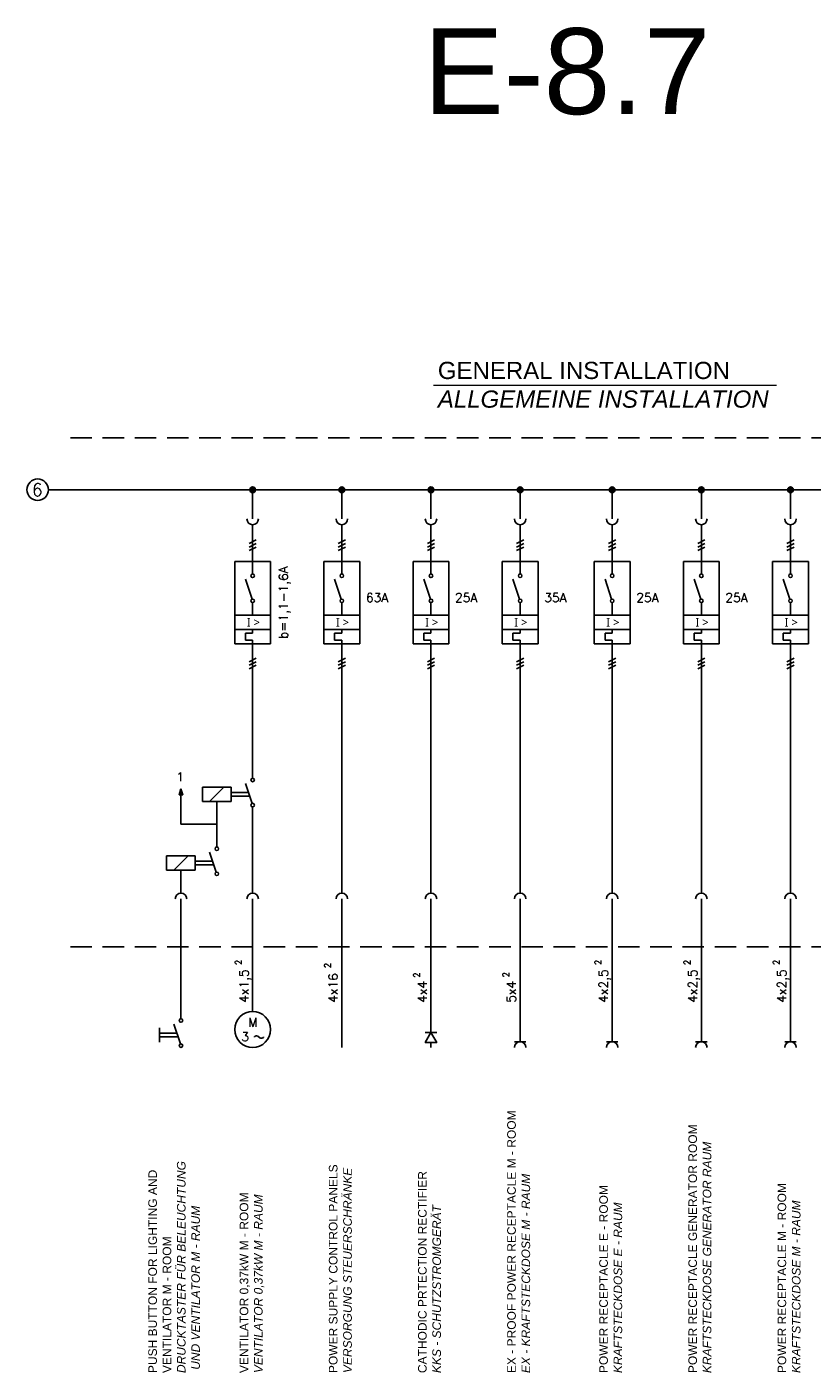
# Model space of a CAD drawing. Header units: millimetres. Extents: x 64 to 574, y 80 to 262.
# Tile 3 of 10: x 170 to 215, y 88 to 166. Entities that reach past the tile are written whole.
import ezdxf
from ezdxf.enums import TextEntityAlignment as Align

# ---------------------------------------------------------------- set-up
doc = ezdxf.new("R2010")
doc.units = ezdxf.units.MM
doc.linetypes.add('HIDDEN', pattern=[0.375, 0.25, -0.125])
doc.styles.add('LBB3.5M1000', font='isocp.shx', dxfattribs={"height": 3.5})
doc.styles.add('ROMANS', font='ROMANS', dxfattribs={"height": 0.2})

msp = doc.modelspace()

# ---------------------------------------------------------------- hatches: boundary and pattern name
at = {"linetype": 'Continuous'}
h = msp.add_hatch(color=256, dxfattribs=at)
edge = h.paths.add_edge_path()
edge.add_arc((182.936, 139.308), 0.167, 0, 360)
h = msp.add_hatch(color=256, dxfattribs=at)
edge = h.paths.add_edge_path()
edge.add_arc((188.125, 139.308), 0.167, 0, 360)
h = msp.add_hatch(color=256, dxfattribs=at)
edge = h.paths.add_edge_path()
edge.add_arc((193.314, 139.308), 0.167, 0, 360)
h = msp.add_hatch(color=256, dxfattribs=at)
edge = h.paths.add_edge_path()
edge.add_arc((198.503, 139.308), 0.167, 0, 360)
h = msp.add_hatch(color=256, dxfattribs=at)
edge = h.paths.add_edge_path()
edge.add_arc((203.859, 139.308), 0.167, 0, 360)
h = msp.add_hatch(color=256, dxfattribs=at)
edge = h.paths.add_edge_path()
edge.add_arc((209.048, 139.308), 0.167, 0, 360)
h = msp.add_hatch(color=256, dxfattribs=at)
edge = h.paths.add_edge_path()
edge.add_arc((214.236, 139.308), 0.167, 0, 360)
h = msp.add_hatch(color=256)
h.dxf.hatch_style = 1
h.paths.add_polyline_path([(178.765, 121.892), (178.661, 121.559), (178.869, 121.559)])

# ---------------------------------------------------------------- linework, layer by layer
at = {"linetype": 'Continuous', "lineweight": 15}
msp.add_line((193.46, 145.392), (213.421, 145.392), dxfattribs=at)
at = {"linetype": 'HIDDEN', "ltscale": 5}
for p, q in [((172.327, 142.324), (234.889, 142.324)), ((172.327, 112.699), (234.889, 112.699))]:
    msp.add_line(p, q, dxfattribs=at)
at = {"linetype": 'Continuous'}
for p, q in [((171.052, 139.308), (236.165, 139.308)), ((180.016, 121.998), (181.685, 121.998)), ((180.016, 121.164), (180.016, 121.998)), ((180.434, 121.164), (181.268, 121.998)), ((181.685, 121.998), (181.685, 121.164)), ((181.685, 121.685), (182.693, 121.685)), ((181.685, 121.476), (182.763, 121.476)), ((182.903, 121.054), (182.519, 122.206)), ((181.685, 121.164), (180.016, 121.164)), ((180.851, 121.164), (180.851, 118.518)), ((182.936, 120.851), (182.936, 115.831)), ((177.931, 117.997), (179.599, 117.997)), ((177.931, 117.162), (177.931, 117.997)), ((178.348, 117.162), (179.182, 117.997)), ((179.599, 117.997), (179.599, 117.162)), ((179.599, 117.684), (180.607, 117.684)), ((180.818, 117.053), (180.434, 118.205)), ((179.599, 117.162), (177.931, 117.162)), ((178.765, 117.162), (178.765, 115.831)), ((179.599, 117.475), (180.677, 117.475)), ((178.765, 115.497), (178.765, 108.519)), ((182.936, 115.497), (182.936, 108.936)), ((188.125, 115.497), (188.125, 106.85)), ((193.314, 115.497), (193.314, 107.718)), ((198.503, 115.497), (198.503, 107.184)), ((203.859, 115.497), (203.859, 107.184)), ((209.048, 115.497), (209.048, 107.184)), ((214.236, 115.497), (214.236, 107.184)), ((178.732, 107.054), (178.348, 108.206)), ((177.514, 107.998), (177.514, 107.163)), ((177.514, 107.685), (178.522, 107.685)), ((177.514, 107.476), (178.591, 107.476)), ((192.98, 107.718), (193.648, 107.718)), ((193.314, 107.14), (193.314, 106.85)), ((198.169, 107.184), (198.837, 107.184)), ((203.525, 107.184), (204.192, 107.184)), ((208.714, 107.184), (209.381, 107.184)), ((213.903, 107.184), (214.57, 107.184))]:
    msp.add_line(p, q, dxfattribs=at)
at = {"color": 7, "linetype": 'Continuous'}
for p, q in [((182.936, 139.308), (182.936, 137.608)), ((188.125, 139.308), (188.125, 137.608)), ((193.314, 139.308), (193.314, 137.608)), ((198.503, 139.308), (198.503, 137.608)), ((203.859, 139.308), (203.859, 137.608)), ((209.048, 139.308), (209.048, 137.608)), ((214.236, 139.308), (214.236, 137.608)), ((182.936, 137.275), (182.936, 134.407)), ((188.125, 137.275), (188.125, 134.407)), ((193.314, 137.275), (193.314, 134.407)), ((198.503, 137.275), (198.503, 134.407)), ((203.859, 137.275), (203.859, 134.407)), ((209.048, 137.275), (209.048, 134.407)), ((214.236, 137.275), (214.236, 134.407)), ((182.728, 136.18), (183.145, 136.389)), ((187.917, 136.18), (188.334, 136.389)), ((193.105, 136.18), (193.523, 136.389)), ((198.294, 136.18), (198.711, 136.389)), ((203.65, 136.18), (204.067, 136.389)), ((208.839, 136.18), (209.256, 136.389)), ((214.028, 136.18), (214.445, 136.389)), ((182.728, 135.971), (183.145, 136.18)), ((182.728, 135.763), (183.145, 135.971)), ((187.917, 135.971), (188.334, 136.18)), ((187.917, 135.763), (188.334, 135.971)), ((193.105, 135.971), (193.523, 136.18)), ((193.105, 135.763), (193.523, 135.971)), ((198.294, 135.971), (198.711, 136.18)), ((198.294, 135.763), (198.711, 135.971)), ((203.65, 135.971), (204.067, 136.18)), ((203.65, 135.763), (204.067, 135.971)), ((208.839, 135.971), (209.256, 136.18)), ((208.839, 135.763), (209.256, 135.971)), ((214.028, 135.971), (214.445, 136.18)), ((214.028, 135.763), (214.445, 135.971)), ((181.893, 135.137), (183.979, 135.137)), ((181.893, 130.34), (181.893, 135.137)), ((183.979, 135.137), (183.979, 130.34)), ((187.082, 135.137), (189.168, 135.137)), ((187.082, 130.34), (187.082, 135.137)), ((189.168, 135.137), (189.168, 130.34)), ((192.271, 135.137), (194.357, 135.137)), ((192.271, 130.34), (192.271, 135.137)), ((194.357, 135.137), (194.357, 130.34)), ((197.46, 135.137), (199.546, 135.137)), ((197.46, 130.34), (197.46, 135.137)), ((199.546, 135.137), (199.546, 130.34)), ((202.816, 135.137), (204.901, 135.137)), ((202.816, 130.34), (202.816, 135.137)), ((204.901, 135.137), (204.901, 130.34)), ((208.005, 135.137), (210.09, 135.137)), ((208.005, 130.34), (208.005, 135.137)), ((210.09, 135.137), (210.09, 130.34)), ((213.194, 135.137), (215.279, 135.137)), ((213.194, 130.34), (213.194, 135.137)), ((215.279, 135.137), (215.279, 130.34)), ((182.903, 132.942), (182.519, 134.094)), ((188.092, 132.942), (187.708, 134.094)), ((193.281, 132.942), (192.897, 134.094)), ((198.47, 132.942), (198.086, 134.094)), ((203.826, 132.942), (203.442, 134.094)), ((209.015, 132.942), (208.63, 134.094)), ((214.203, 132.942), (213.819, 134.094)), ((182.936, 132.009), (182.936, 132.739)), ((188.125, 132.009), (188.125, 132.739)), ((193.314, 132.009), (193.314, 132.739)), ((198.503, 132.009), (198.503, 132.739)), ((203.859, 132.009), (203.859, 132.739)), ((209.048, 132.009), (209.048, 132.739)), ((214.236, 132.009), (214.236, 132.739)), ((181.893, 132.009), (183.979, 132.009)), ((187.082, 132.009), (189.168, 132.009)), ((192.271, 132.009), (194.357, 132.009)), ((197.46, 132.009), (199.546, 132.009)), ((202.816, 132.009), (204.901, 132.009)), ((208.005, 132.009), (210.09, 132.009)), ((213.194, 132.009), (215.279, 132.009)), ((181.893, 131.175), (183.979, 131.175)), ((182.936, 130.966), (182.519, 130.966)), ((182.519, 130.966), (182.519, 130.549)), ((182.936, 130.966), (182.936, 131.175)), ((187.082, 131.175), (189.168, 131.175)), ((188.125, 130.966), (187.708, 130.966)), ((187.708, 130.966), (187.708, 130.549)), ((188.125, 130.966), (188.125, 131.175)), ((192.271, 131.175), (194.357, 131.175)), ((193.314, 130.966), (192.897, 130.966)), ((192.897, 130.966), (192.897, 130.549)), ((193.314, 130.966), (193.314, 131.175)), ((197.46, 131.175), (199.546, 131.175)), ((198.503, 130.966), (198.086, 130.966)), ((198.086, 130.966), (198.086, 130.549)), ((198.503, 130.966), (198.503, 131.175)), ((202.816, 131.175), (204.901, 131.175)), ((203.859, 130.966), (203.442, 130.966)), ((203.442, 130.966), (203.442, 130.549)), ((203.859, 130.966), (203.859, 131.175)), ((208.005, 131.175), (210.09, 131.175)), ((209.048, 130.966), (208.63, 130.966)), ((208.63, 130.966), (208.63, 130.549)), ((209.048, 130.966), (209.048, 131.175)), ((213.194, 131.175), (215.279, 131.175)), ((214.236, 130.966), (213.819, 130.966)), ((213.819, 130.966), (213.819, 130.549)), ((214.236, 130.966), (214.236, 131.175)), ((183.979, 130.34), (181.893, 130.34)), ((182.519, 130.549), (182.936, 130.549)), ((182.936, 130.549), (182.936, 130.34)), ((182.936, 122.519), (182.936, 130.34)), ((189.168, 130.34), (187.082, 130.34)), ((187.708, 130.549), (188.125, 130.549)), ((188.125, 130.549), (188.125, 130.34)), ((188.125, 115.831), (188.125, 130.34)), ((194.357, 130.34), (192.271, 130.34)), ((192.897, 130.549), (193.314, 130.549)), ((193.314, 130.549), (193.314, 130.34)), ((193.314, 115.831), (193.314, 130.34)), ((199.546, 130.34), (197.46, 130.34)), ((198.086, 130.549), (198.503, 130.549)), ((198.503, 130.549), (198.503, 130.34)), ((198.503, 115.831), (198.503, 130.34)), ((204.901, 130.34), (202.816, 130.34)), ((203.442, 130.549), (203.859, 130.549)), ((203.859, 130.549), (203.859, 130.34)), ((203.859, 115.831), (203.859, 130.34)), ((210.09, 130.34), (208.005, 130.34)), ((208.63, 130.549), (209.048, 130.549)), ((209.048, 130.549), (209.048, 130.34)), ((209.048, 115.831), (209.048, 130.34)), ((215.279, 130.34), (213.194, 130.34)), ((213.819, 130.549), (214.236, 130.549)), ((214.236, 130.549), (214.236, 130.34)), ((214.236, 115.831), (214.236, 130.34)), ((182.728, 129.297), (183.145, 129.506)), ((182.728, 129.089), (183.145, 129.297)), ((187.917, 129.297), (188.334, 129.506)), ((187.917, 129.089), (188.334, 129.297)), ((193.105, 129.297), (193.523, 129.506)), ((193.105, 129.089), (193.523, 129.297)), ((198.294, 129.297), (198.711, 129.506)), ((198.294, 129.089), (198.711, 129.297)), ((203.65, 129.297), (204.067, 129.506)), ((203.65, 129.089), (204.067, 129.297)), ((208.839, 129.297), (209.256, 129.506)), ((208.839, 129.089), (209.256, 129.297)), ((214.028, 129.297), (214.445, 129.506)), ((214.028, 129.089), (214.445, 129.297)), ((182.728, 128.88), (183.145, 129.089)), ((187.917, 128.88), (188.334, 129.089)), ((193.105, 128.88), (193.523, 129.089)), ((198.294, 128.88), (198.711, 129.089)), ((203.65, 128.88), (204.067, 129.089)), ((208.839, 128.88), (209.256, 129.089)), ((214.028, 128.88), (214.445, 129.089))]:
    msp.add_line(p, q, dxfattribs=at)
for p, q in [((178.765, 119.841), (178.765, 121.559)), ((180.851, 119.841), (178.765, 119.841))]:
    msp.add_line(p, q)
msp.add_lwpolyline([(178.765, 121.892), (178.661, 121.559), (178.869, 121.559)], close=True)
at = {"linetype": 'Continuous'}
msp.add_lwpolyline([(183.042, 107.447), (183.043, 107.476), (183.085, 107.509), (183.145, 107.526), (183.168, 107.526), (183.233, 107.514), (183.348, 107.414), (183.411, 107.395), (183.461, 107.394), (183.523, 107.413), (183.56, 107.437), (183.562, 107.476)], dxfattribs=at)
msp.add_lwpolyline([(193.314, 107.718), (192.98, 107.14), (193.648, 107.14)], close=True, dxfattribs=at)
at = {"color": 7, "linetype": 'Continuous'}
for centre, radius in [((170.426, 139.308), 0.626), ((182.936, 139.308), 0.167), ((188.125, 139.308), 0.167), ((193.314, 139.308), 0.167), ((198.503, 139.308), 0.167), ((203.859, 139.308), 0.167), ((209.048, 139.308), 0.167), ((214.236, 139.308), 0.167), ((182.936, 134.303), 0.104), ((188.125, 134.303), 0.104), ((193.314, 134.303), 0.104), ((198.503, 134.303), 0.104), ((203.859, 134.303), 0.104), ((209.048, 134.303), 0.104), ((214.236, 134.303), 0.104), ((182.936, 132.843), 0.104), ((188.125, 132.843), 0.104), ((193.314, 132.843), 0.104), ((198.503, 132.843), 0.104), ((203.859, 132.843), 0.104), ((209.048, 132.843), 0.104), ((214.236, 132.843), 0.104), ((182.936, 122.415), 0.104), ((182.936, 120.955), 0.104), ((180.851, 118.414), 0.104), ((180.851, 116.954), 0.104), ((178.765, 108.415), 0.104), ((178.765, 106.955), 0.104)]:
    msp.add_circle(centre, radius, dxfattribs=at)
at = {"linetype": 'Continuous'}
msp.add_circle((182.936, 107.893), 1.043, dxfattribs=at)
at = {"color": 7, "linetype": 'Continuous'}
for centre, start, end in [((182.936, 137.608), 180, 0), ((188.125, 137.608), 180, 0), ((193.314, 137.608), 180, 0), ((198.503, 137.608), 180, 0), ((203.859, 137.608), 180, 0), ((209.048, 137.608), 180, 0), ((214.236, 137.608), 180, 0), ((178.765, 115.497), 0, 180), ((182.936, 115.497), 0, 180), ((188.125, 115.497), 0, 180), ((193.314, 115.497), 0, 180), ((198.503, 115.497), 0, 180), ((203.859, 115.497), 0, 180), ((209.048, 115.497), 0, 180), ((214.236, 115.497), 0, 180)]:
    msp.add_arc(centre, 0.334, start, end, dxfattribs=at)
at = {"linetype": 'Continuous'}
for centre in [(198.503, 106.85), (203.859, 106.85), (209.048, 106.85), (214.236, 106.85)]:
    msp.add_arc(centre, 0.334, 0, 180, dxfattribs=at)

# ---------------------------------------------------------------- texts
at = {"color": 7, "linetype": 'Continuous', "style": 'ROMANS'}
msp.add_text('6', height=0.73, dxfattribs=at).set_placement((170.405, 139.308), align=Align.MIDDLE)
at = {"linetype": 'Continuous', "style": 'ROMANS'}
msp.add_text('b=1,1-1,6A', height=0.5214, rotation=90, dxfattribs=at).set_placement((184.986, 132.742), align=Align.CENTER)
at = {"color": 7, "linetype": 'Continuous', "style": 'ROMANS'}
for s, p in [('63A', (190.175, 132.772)), ('25A', (195.364, 132.772)), ('35A', (200.553, 132.772)), ('25A', (205.909, 132.772)), ('25A', (211.098, 132.772))]:
    msp.add_text(s, height=0.5214, dxfattribs=at).set_placement(p, align=Align.CENTER)
at = {"linetype": 'Continuous', "style": 'ROMANS'}
msp.add_text('1', height=0.521, dxfattribs=at).set_placement((178.492, 122.339))
for p in [(181.921, 111.639), (187.11, 111.457), (202.844, 111.639), (208.033, 111.639), (213.222, 111.639), (192.299, 110.902), (197.488, 110.921)]:
    msp.add_text('2', height=0.375, rotation=90, dxfattribs=at).set_placement(p, align=Align.TOP_LEFT)
for s, p in [('4x1,5', (182.691, 109.453)), ('4x16', (187.879, 109.453)), ('4x4', (193.068, 109.453)), ('5x4', (198.257, 109.453)), ('4x2,5', (203.613, 109.453)), ('4x2,5', (208.802, 109.453)), ('4x2,5', (213.991, 109.453))]:
    msp.add_text(s, height=0.5214, rotation=90, dxfattribs=at).set_placement(p)
for s, p in [('M', (182.949, 108.31)), ('3', (182.498, 107.476))]:
    msp.add_text(s, height=0.521, dxfattribs=at).set_placement(p, align=Align.MIDDLE)
at = {"color": 1, "insert": (192.886, 166.17), "char_height": 5, "attachment_point": 1, "style": 'LBB3.5M1000'}
msp.add_mtext_dynamic_manual_height_columns('{\\fArial|b0|i0|c0|p34;E-8.7}', width=10.07857, gutter_width=17.5, heights=[0], dxfattribs=at)
at = {"attachment_point": 1, "style": 'LBB3.5M1000'}
for s, width, insert, char_height in [('{\\fArial|b0|i0|c0|p34;GENERAL INSTALLATION\\P\\fArial|b0|i1|c0|p34;ALLGEMEINE INSTALLATION}', 20.96932, (193.714, 146.752), 1), ('{\\fSegoe UI|b0|i0|c0|p34;I > }', 1.0504, (182.595, 131.844), 0.5), ('{\\fSegoe UI|b0|i0|c0|p34;I > }', 1.0504, (187.784, 131.844), 0.5), ('{\\fSegoe UI|b0|i0|c0|p34;I > }', 1.0504, (192.973, 131.844), 0.5), ('{\\fSegoe UI|b0|i0|c0|p34;I > }', 1.0504, (198.162, 131.844), 0.5), ('{\\fSegoe UI|b0|i0|c0|p34;I > }', 1.0504, (203.517, 131.844), 0.5), ('{\\fSegoe UI|b0|i0|c0|p34;I > }', 1.0504, (208.706, 131.844), 0.5), ('{\\fSegoe UI|b0|i0|c0|p34;I > }', 1.0504, (213.895, 131.844), 0.5)]:
    msp.add_mtext_dynamic_manual_height_columns(s, width=width, gutter_width=17.5, heights=[0], dxfattribs=dict(at, insert=insert, char_height=char_height))
at = {"char_height": 0.5, "attachment_point": 1, "rotation": 90, "style": 'LBB3.5M1000'}
for s, width, insert in [('{\\fArial|b0|i0|c0|p34;PUSH BUTTON FOR LIGHTING AND VENTILATOR M - ROOM\\P\\fArial|b0|i1|c0|p34;DRUCKTASTER FÜR BELEUCHTUNG\\P UND VENTILATOR M - RAUM}', 16.27718, (176.864, 87.896)), ('{\\fArial|b0|i0|c0|p34;EX - PROOF POWER RECEPTACLE M - ROOM\\P\\fArial|b0|i1|c0|p34;EX - KRAFTSTECKDOSE M - RAUM}', 15.55686, (197.75, 87.896)), ('{\\fArial|b0|i0|c0|p34;POWER RECEPTACLE GENERATOR ROOM\\P\\fArial|b0|i1|c0|p34;KRAFTSTECKDOSE GENERATOR RAUM}', 15.55686, (208.295, 87.896)), ('{\\fArial|b0|i0|c0|p34;POWER SUPPLY CONTROL PANELS\\P\\fArial|b0|i1|c0|p34;VERSORGUNG STEUERSCHRÄNKE}', 14.21226, (187.372, 87.896)), ('{\\fArial|b0|i0|c0|p34;CATHODIC PRTECTION RECTIFIER\\P\\fArial|b0|i1|c0|p34;KKS - SCHUTZSTROMGERÄT}', 14.21226, (192.561, 87.896)), ('{\\fArial|b0|i0|c0|p34;VENTILATOR 0,37kW M - ROOM\\P\\fArial|b0|i1|c0|p34;VENTILATOR 0,37kW M - RAUM}', 14.21226, (182.184, 87.896)), ('{\\fArial|b0|i0|c0|p34;POWER RECEPTACLE E - ROOM\\P\\fArial|b0|i1|c0|p34;KRAFTSTECKDOSE E - RAUM}', 15.55686, (203.106, 87.896)), ('{\\fArial|b0|i0|c0|p34;POWER RECEPTACLE M - ROOM\\P\\fArial|b0|i1|c0|p34;KRAFTSTECKDOSE M - RAUM}', 15.55686, (213.484, 87.896))]:
    msp.add_mtext_dynamic_manual_height_columns(s, width=width, gutter_width=17.5, heights=[0], dxfattribs=dict(at, insert=insert))

doc.saveas('drawing.dxf')
